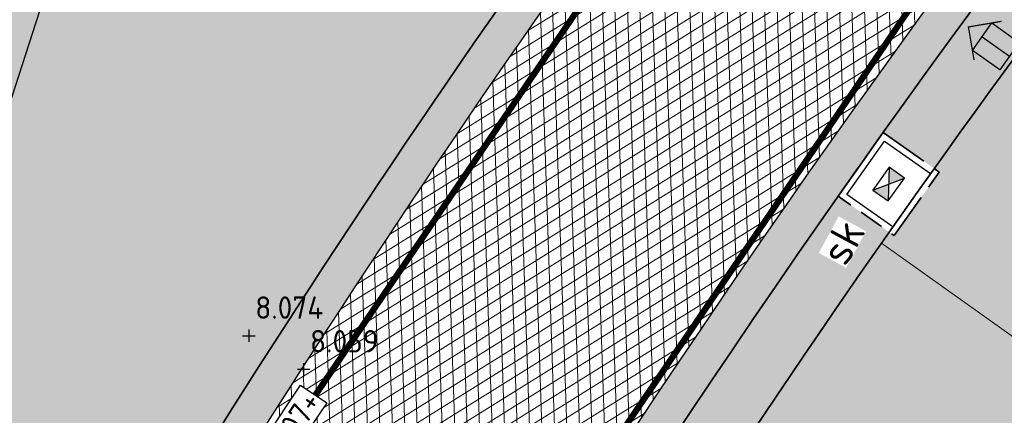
# Model space of a CAD drawing. Header units: metres. Extents: x 157685 to 160831, y 403691 to 406312.
# Tile 123 of 134: x 160127.87 to 160143.67, y 405755.51 to 405761.86. Entities that reach past the tile are written whole.
import ezdxf

# ---------------------------------------------------------------- set-up
doc = ezdxf.new("R2010")
doc.units = ezdxf.units.M
for name, pattern in [('VH-OPSLUITBAND_100X200', [16, 8, -2, 4, -2]), ('VW-1-3_STREEP', [4, 1, -3]), ('VW-30-270_STREEP', [3, 0.3, -2.7])]:
    doc.linetypes.add(name, pattern=pattern)
doc.layers.get('Defpoints').update_dxf_attribs({"color": 171})
for name, color, linetype, lineweight in [('B-WE-OG-HOOGTEPUNT-S', 7, 'Continuous', 25), ('B-WE-OG-HOOGTEPUNT-T18', 10, 'Continuous', 18), ('N-WE-GR-GRAS-A', 62, 'Continuous', 18), ('N-WE-GW-HOOGTE_AFWERKHOOGTE-T25', 7, 'Continuous', 25), ('N-WE-GW-TALUD-G', 106, 'Continuous', 35), ('N-WE-GW-TALUDARCERING_LANG-G', 106, 'Continuous', 18), ('N-WE-RI-KOLK-S', 150, 'Continuous', 25), ('N-WE-VH-GESLOTENVERHARDING_ASFALT-A-200', 253, 'Continuous', 18), ('N-WE-VH-HALFVERHARDING_GRASBETONSTEEN-A-200', 132, 'Continuous', 18), ('N-WE-VH-HALFVERHARDING_GRASBETONSTEEN-G', 7, 'Continuous', 35), ('N-WE-VH-KANTOPSLUITING_OPSLUITBAND_100X200-G', 150, 'VH-OPSLUITBAND_100X200', 35), ('N-WE-VH-KANTVERHARDING-G', 7, 'Continuous', 30), ('N-WE-VH-VERHARDING_ASFALT-A', 252, 'Continuous', 18), ('N-WE-VW-MARKERING_LANGS_STREEP_13_010-G', 7, 'VW-1-3_STREEP', 13), ('N-WE-VW-MARKERING_LANGS_STREEP_30270_010-G', 7, 'VW-30-270_STREEP', 13), ('N-WE-VW-MARKERING_LANGS_STREEP_DOORGETROKKEN_010-G', 7, 'Continuous', 13), ('X-XX-AL-T25', 7, 'Continuous', 25)]:
    doc.layers.add(name, color=color, linetype=linetype, lineweight=lineweight)
doc.styles.add('NLCS-ISO', font='NLCS-ISO.TTF')
doc.styles.add('NLCS-ISO-M200-T18', font='NLCS-ISO.TTF', dxfattribs={"height": 0.36})
doc.styles.add('NLCS-ISO-M200-T25', font='NLCS-ISO.TTF', dxfattribs={"height": 0.5})
pattern_1 = [(0, (0, 0), (1, 1), [0.12, -0.8]), (45, (0.4, 0.2), (-0.1131370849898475, 1.866761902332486), [0.12, -0.8]), (29.99999999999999, (0.08, 0.12), (0.2274613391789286, 1.286025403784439), [0.12, -0.8]), (15, (0.32, 0.48), (0.3856270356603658, 0.7244941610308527), [0.12, -0.8]), (135, (0.16, 2), (-0.02828427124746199, -0.6505382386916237), [0.12, -0.8]), (150, (1.2, 0.4), (0.2156921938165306, -0.5864101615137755), [0.12, -0.8]), (165, (0.24, 0.04), (0.1434520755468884, -0.7010146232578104), [0.12, -0.8]), (85, (0.4, 0.4), (-0.872677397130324, 1.040016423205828), [0.12, -0.8]), (99.99999999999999, (0, 0), (-1.112117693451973, 0.7787131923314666), [0.12, -0.7999999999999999])]
pattern_2 = [(45, (0, 0), (-0.1979898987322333, 0.1979898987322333), [0.14, -0.14]), (135, (0, 0), (-0.1979898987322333, -0.1979898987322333), [0.14, -0.14]), (45, (-0.098994, 0.098994), (-0.1979898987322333, 0.1979898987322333), [0.14, -0.14]), (135, (0.098994, 0.098994), (-0.1979898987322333, -0.1979898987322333), [0.14, -0.14])]

# ---------------------------------------------------------------- blocks, each defined once
blk = doc.blocks.new('SOG-HOOGTEPUNT-SO')
for p, q in [((-0.5, 0), (0.5, 0)), ((0, 0.5), (0, -0.5))]:
    blk.add_line(p, q)
blk = doc.blocks.new('*U887')
at = {"true_color": 0xff0000}
h = blk.add_hatch(dxfattribs=at)
h.set_pattern_fill('ANGLE', color=1)
h.set_pattern_definition([(0, (-159856.0172382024, -405056.4719407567), (0, 6.985), [5.08, -1.905]), (90, (-159856.0172382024, -405056.4719407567), (-6.985, 4.277078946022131e-16), [5.08, -1.905])])
h.paths.add_polyline_path([(-0.2700000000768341, 0), (0, 0), (-5.820768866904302e-11, 0.5400000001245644), (-0.2700000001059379, 0.5400000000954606)])
h = blk.add_hatch(color=1, dxfattribs=at)
h.dxf.hatch_style = 1
h.paths.add_polyline_path([(-0.2700000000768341, 0), (0, 0), (-5.820766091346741e-11, 0.5400000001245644), (-0.2700000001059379, 0.5400000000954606)])
for points in [[(-0.2700000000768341, 0.5400000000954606), (0.269999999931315, 0.5400000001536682), (0.269999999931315, 0), (-0.2700000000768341, 0), (-0.2700000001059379, 0.5400000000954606)], [(-5.820766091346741e-11, 0.5400000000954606), (0, 0)]]:
    blk.add_lwpolyline(points)
blk = doc.blocks.new('N-SRI-KOLK_STRAAT_450X300-SO')
h = blk.add_hatch(color=256)
h.dxf.hatch_style = 1
h.paths.add_polyline_path([(-7.127631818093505e-14, 0.7499999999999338), (-1.125000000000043, 1.49999999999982), (-1.125000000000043, 4.75175454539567e-14)])
h.paths.add_polyline_path([(1.1249999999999, 4.75175454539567e-14), (1.1249999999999, 1.49999999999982), (-7.122080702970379e-14, 0.7499999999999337)])
for p, q in [((-1.125000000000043, 4.75175454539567e-14), (1.1249999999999, 1.49999999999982)), ((1.1249999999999, 4.75175454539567e-14), (-1.125000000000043, 1.49999999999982))]:
    blk.add_line(p, q)
at = {"flags": 128}
blk.add_lwpolyline([(-1.125000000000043, 4.75175454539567e-14), (1.1249999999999, 4.75175454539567e-14), (1.1249999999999, 1.49999999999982), (-1.125000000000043, 1.49999999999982)], close=True, dxfattribs=at)

msp = doc.modelspace()

# ---------------------------------------------------------------- hatches: boundary and pattern name
at = {"layer": 'N-WE-GR-GRAS-A'}
h = msp.add_hatch(dxfattribs=at)
h.set_pattern_fill('AGR-GRAS_01-SO', color=256, scale=0.04, pattern_type=2)
h.set_pattern_definition(pattern_1)
edge = h.paths.add_edge_path()
edge.add_line((160189.2016612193, 405785.9665275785), (160195.7319305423, 405790.3957649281))
edge.add_line((160195.7319305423, 405790.3957649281), (160200.9068770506, 405793.7331228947))
edge.add_line((160200.9068770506, 405793.7331228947), (160206.6207372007, 405797.393998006))
edge.add_line((160206.6207372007, 405797.393998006), (160212.5058224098, 405801.1645771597))
edge.add_line((160212.5058224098, 405801.1645771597), (160215.4403023, 405803.0447009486))
edge.add_line((160215.4403023, 405803.0447009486), (160223.1651131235, 405807.0115723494))
edge.add_line((160223.1651131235, 405807.0115723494), (160238.3130194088, 405814.7903772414))
edge.add_line((160238.3130194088, 405814.7903772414), (160245.2264429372, 405818.34058225))
edge.add_line((160245.2264429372, 405818.34058225), (160257.1596195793, 405824.4685481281))
edge.add_line((160257.1596195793, 405824.4685481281), (160282.4383802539, 405837.4852323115))
edge.add_line((160282.4383802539, 405837.4852323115), (160304.8, 405848.933))
edge.add_line((160304.8, 405848.933), (160306.8243412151, 405848.7687974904))
edge.add_line((160306.8243412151, 405848.7687974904), (160309.1690326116, 405848.5786100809))
edge.add_line((160309.1690326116, 405848.5786100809), (160310.0561645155, 405848.468232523))
edge.add_line((160310.0561645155, 405848.468232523), (160312.0402309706, 405848.0812195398))
edge.add_line((160312.0402309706, 405848.0812195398), (160314.3400796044, 405847.9346214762))
edge.add_line((160314.3400796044, 405847.9346214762), (160315.6564235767, 405848.0307936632))
edge.add_arc((160315.6564235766, 405857.0875209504), 9.056727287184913, 270.0000000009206, 289.9784151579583)
edge.add_line((160318.7508003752, 405848.5758148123), (160320.5288332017, 405849.0246637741))
edge.add_line((160320.5288332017, 405849.0246637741), (160323.1988583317, 405850.2487318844))
edge.add_line((160323.1988583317, 405850.2487318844), (160325.3440083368, 405851.7011014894))
edge.add_line((160325.3440083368, 405851.7011014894), (160319.7357826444, 405862.032976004))
edge.add_line((160319.7357826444, 405862.032976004), (160319.1649081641, 405863.1942099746))
edge.add_arc((160314.9036312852, 405869.9648465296), 7.999999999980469, 237.4991886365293, 302.1853307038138, ccw=False)
edge.add_line((160310.6051388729, 405863.2177758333), (160309.4287269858, 405863.9672562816))
edge.add_arc((160306.7421692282, 405859.7503370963), 5.000000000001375, 57.49918863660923, 119.8311523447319)
edge.add_line((160304.2549407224, 405864.0878126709), (160215.6735669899, 405813.2928020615))
edge.add_arc((160320.1371642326, 405631.1188279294), 209.9999999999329, 119.8311523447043, 154.5916889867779)
edge.add_line((160130.449820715, 405721.2227219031), (160122.5481375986, 405704.5880437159))
edge.add_arc((160167.7117908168, 405683.134735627), 49.99999999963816, 154.5916889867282, 158.7403213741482)
edge.add_line((160121.11445924, 405701.2645092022), (160051.2651127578, 405521.7369963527))
edge.add_line((160051.2651127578, 405521.7369963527), (160054.0609526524, 405520.6492099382))
edge.add_line((160054.0609526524, 405520.6492099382), (160054.2946666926, 405521.4391487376))
edge.add_line((160054.2946666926, 405521.4391487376), (160053.061, 405521.931))
edge.add_line((160053.061, 405521.931), (160054.0186409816, 405524.6028530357))
edge.add_line((160054.0186409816, 405524.6028530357), (160055.3093249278, 405528.2039080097))
edge.add_line((160055.3093249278, 405528.2039080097), (160058.581, 405537.332))
edge.add_line((160058.581, 405537.332), (160062.4256195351, 405547.9469237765))
edge.add_line((160062.4256195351, 405547.9469237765), (160065.5920910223, 405555.7356309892))
edge.add_line((160065.5920910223, 405555.7356309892), (160069.5244636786, 405565.547518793))
edge.add_line((160069.5244636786, 405565.547518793), (160074.8122877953, 405578.8021748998))
edge.add_line((160074.8122877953, 405578.8021748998), (160078.1301706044, 405587.5146146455))
edge.add_line((160078.1301706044, 405587.5146146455), (160080.546985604, 405593.8609373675))
edge.add_line((160080.546985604, 405593.8609373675), (160084.7405148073, 405604.8727399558))
edge.add_line((160084.7405148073, 405604.8727399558), (160087.3201539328, 405611.6466231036))
edge.add_line((160087.3201539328, 405611.6466231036), (160089.1540419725, 405616.3956104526))
edge.add_line((160089.1540419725, 405616.3956104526), (160093.7195878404, 405628.0182683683))
edge.add_line((160093.7195878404, 405628.0182683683), (160097.485, 405637.604))
edge.add_line((160097.485, 405637.604), (160098.671, 405639.731))
edge.add_line((160098.671, 405639.731), (160099.902, 405640.851))
edge.add_line((160099.902, 405640.851), (160101.342, 405642.678))
edge.add_line((160101.342, 405642.678), (160102.236, 405644.762))
edge.add_line((160102.236, 405644.762), (160101.805, 405646.021))
edge.add_line((160101.805, 405646.021), (160100.978, 405647.32))
edge.add_line((160100.978, 405647.32), (160104.8939144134, 405656.7246073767))
edge.add_line((160104.8939144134, 405656.7246073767), (160110.4317723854, 405670.1700749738))
edge.add_line((160110.4317723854, 405670.1700749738), (160113.3395261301, 405677.5420055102))
edge.add_line((160113.3395261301, 405677.5420055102), (160118.268, 405690.037))
edge.add_line((160118.268, 405690.037), (160121.1384509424, 405697.1852478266))
edge.add_line((160121.1384509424, 405697.1852478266), (160125.588740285, 405706.4874628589))
edge.add_line((160125.588740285, 405706.4874628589), (160128.7233612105, 405713.1063832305))
edge.add_line((160128.7233612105, 405713.1063832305), (160129.8234757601, 405714.750360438))
edge.add_line((160129.8234757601, 405714.750360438), (160130.9710686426, 405715.7568725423))
edge.add_line((160130.9710686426, 405715.7568725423), (160132.656, 405716.604))
edge.add_line((160132.656, 405716.604), (160137.5482643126, 405732.8158958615))
edge.add_line((160137.5482643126, 405732.8158958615), (160143.5031823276, 405739.3030351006))
edge.add_line((160143.5031823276, 405739.3030351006), (160146.913493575, 405743.3973337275))
edge.add_line((160146.913493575, 405743.3973337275), (160150.7184816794, 405747.8804806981))
edge.add_line((160150.7184816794, 405747.8804806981), (160157.208, 405755.3215))
edge.add_line((160157.208, 405755.3215), (160160.5246288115, 405759.1244169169))
edge.add_line((160160.5246288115, 405759.1244169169), (160165.273, 405764.569))
edge.add_line((160165.273, 405764.569), (160168.8373467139, 405768.3733079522))
edge.add_line((160168.8373467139, 405768.3733079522), (160172.9092487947, 405772.3795900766))
edge.add_line((160172.9092487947, 405772.3795900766), (160177.2963565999, 405776.374836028))
edge.add_line((160177.2963565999, 405776.374836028), (160183.4665665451, 405781.5655980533))
edge.add_line((160183.4665665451, 405781.5655980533), (160189.2016612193, 405785.9665275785))
h = msp.add_hatch(dxfattribs=at)
h.set_pattern_fill('AGR-GRAS_01-SO', color=256, scale=0.04, pattern_type=2)
h.set_pattern_definition(pattern_1)
edge = h.paths.add_edge_path()
edge.add_line((160117.917207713, 405710.1458451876), (160116.8920664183, 405710.5447002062))
edge.add_line((160116.8920664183, 405710.5447002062), (160110.6998789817, 405694.6294760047))
edge.add_line((160110.6998789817, 405694.6294760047), (160111.7250202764, 405694.2306209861))
edge.add_line((160111.7250202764, 405694.2306209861), (160111.271775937, 405693.0656876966))
edge.add_line((160111.271775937, 405693.0656876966), (160110.2466346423, 405693.4645427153))
edge.add_line((160110.2466346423, 405693.4645427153), (160044.824497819, 405525.3158899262))
edge.add_line((160044.824497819, 405525.3158899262), (160045.3938489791, 405524.0213478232))
edge.add_line((160045.3938489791, 405524.0213478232), (160048.0032995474, 405523.006080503))
edge.add_line((160048.0032995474, 405523.006080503), (160117.8526460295, 405702.5335933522))
edge.add_arc((160167.7117908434, 405683.1347356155), 53.50000002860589, 154.5916889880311, 158.7403213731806, ccw=False)
edge.add_line((160119.3866818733, 405706.0897752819), (160125.8537495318, 405719.7042910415))
edge.add_line((160125.8537495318, 405719.7042910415), (160122.0998169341, 405721.1718201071))
edge.add_line((160122.0998169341, 405721.1718201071), (160120.8054824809, 405720.6030026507))
edge.add_line((160120.8054824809, 405720.6030026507), (160117.3453107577, 405711.7096334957))
edge.add_line((160117.3453107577, 405711.7096334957), (160118.3704520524, 405711.3107784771))
edge.add_line((160118.3704520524, 405711.3107784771), (160117.917207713, 405710.1458451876))
edge = h.paths.add_edge_path()
edge.add_line((160123.3449985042, 405726.9901839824), (160123.7582142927, 405727.9711744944))
edge.add_arc((160279.666353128, 405661.7215537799), 169.3999999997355, 156.9780373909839, 157.3380702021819)
edge = h.paths.add_edge_path()
edge.add_line((160133.0505582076, 405746.5753614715), (160133.6348198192, 405747.5769629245))
edge.add_arc((160279.6663531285, 405661.7215537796), 169.4000000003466, 149.5477176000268, 149.9399119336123)
h.paths.add_polyline_path([(160142.62080813, 405759.4119409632), (160141.7224501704, 405760.0467267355), (160141.0011027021, 405759.0258654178), (160141.8994606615, 405758.3910796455)])
h.paths.add_polyline_path([(160154.6598407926, 405774.4081354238), (160153.8394616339, 405775.1409232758), (160153.0067481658, 405774.2086742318), (160153.8271273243, 405773.4758863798)])
edge = h.paths.add_edge_path()
edge.add_arc((160279.6663531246, 405661.7215537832), 169.3999999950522, 132.346206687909, 137.9687500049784)
edge.add_arc((160279.6663531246, 405661.7215537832), 169.3999999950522, 137.9687500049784, 149.5477175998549)
edge.add_line((160133.6348198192, 405747.5769629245), (160134.5849790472, 405747.0227089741))
edge.add_line((160134.5849790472, 405747.0227089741), (160133.9551450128, 405745.9429825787))
edge.add_line((160133.9551450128, 405745.9429825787), (160133.0052740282, 405746.4970683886))
edge.add_arc((160279.6663531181, 405661.7215537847), 169.3999999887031, 149.9705032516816, 156.9780373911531)
edge.add_line((160123.7582142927, 405727.9711744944), (160124.7719514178, 405727.5441650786))
edge.add_line((160124.7719514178, 405727.5441650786), (160124.2867134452, 405726.3921910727))
edge.add_line((160124.2867134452, 405726.3921910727), (160123.2736071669, 405726.8189347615))
edge.add_arc((160279.6663550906, 405661.7215529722), 169.4000021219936, 157.4008230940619, 157.6331887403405)
edge.add_line((160123.0108886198, 405726.1841432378), (160123.5644701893, 405724.8940330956))
edge.add_line((160123.5644701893, 405724.8940330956), (160127.5752955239, 405723.3260766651))
edge.add_arc((160320.1371642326, 405631.1188279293), 213.5000000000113, 134.774034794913, 154.412812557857, ccw=False)
edge.add_line((160169.7664293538, 405782.6803404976), (160165.5570263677, 405786.9230775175))
h = msp.add_hatch(dxfattribs=at)
h.set_pattern_fill('AGR-GRAS_01-SO', color=256, scale=0.04, pattern_type=2)
h.set_pattern_definition(pattern_1)
h.paths.add_polyline_path([(159817.8796577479, 405032.3615227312, -0.4244536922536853), (159807.6438550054, 405029.4353138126), (159804.9141757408, 405031.0140775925), (159806.698841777, 405031.3737125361), (159807.04, 405031.16), (159809.611, 405030.341), (159812.223, 405030.001), (159814.279, 405030.385), (159814.444, 405031.62), (159813.956, 405032.225), (159812.2396506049, 405033.242021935), (159814.061361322, 405034.8103542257), (159814.820717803, 405034.4740069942), (159815.4994739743, 405034.4123150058), (159816.4167998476, 405034.6580784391), (159816.9569999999, 405035.0349999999), (159820.3059377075, 405041.4946262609), (159822.354460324, 405045.432314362), (159826.6084500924, 405053.2936794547), (159829.7245208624, 405059.052172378), (159832.6918773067, 405064.5358415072), (159835.7447925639, 405070.2193987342), (159838.9744319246, 405076.357307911), (159841.6731033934, 405081.4861159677), (159844.7820544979, 405087.3946578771), (159847.8561333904, 405093.236925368), (159850.9675923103, 405099.3492203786), (159854.691755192, 405106.6695736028), (159860.2108525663, 405117.423530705), (159863.4243890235, 405123.3615823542), (159868.7449137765, 405133.192978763), (159871.6940751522, 405138.642511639), (159873.819, 405142.569), (159873.564, 405143.583), (159872.949, 405144.16), (159873.919, 405145.714), (159874.7056259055, 405145.5456317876), (159875.890950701, 405145.9547218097), (159876.2720000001, 405146.3540000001), (159878.9147885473, 405151.370059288), (159881.6262659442, 405156.5466831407), (159887.3003615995, 405167.3793970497), (159892.3483595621, 405177.0167949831), (159893.538, 405179.288), (159894.727, 405181.558), (159894.969, 405183.164), (159894.4128649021, 405184.0045896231), (159892.825, 405184.615), (159896.102, 405188.599), (159896.9029999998, 405188.438), (159898.181, 405188.684), (159899.684, 405190.033), (159902.6926736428, 405195.8713152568), (159907.5866702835, 405205.3680897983), (159913.3084460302, 405216.4711653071), (159918.3450532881, 405227.099399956), (159923.3978129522, 405237.8616172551), (159925.995516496, 405243.3946431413), (159929.861, 405251.628), (159929.911, 405253.028), (159929.35, 405253.63), (159928.363, 405254.141), (159928.977, 405259.516), (159929.897, 405259.351), (159931.062, 405259.363), (159932.331, 405262.333), (159931.733, 405263.36), (159931.174, 405263.618), (159932.61, 405267.191), (159933.738, 405266.939), (159934.813, 405267.403), (159935.788, 405268.797), (159941.1987197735, 405282.5879445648), (159944.9254816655, 405292.0867855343), (159949.2255724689, 405303.0469380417), (159953.271, 405313.358), (159953.284, 405314.495), (159952.883, 405315.118), (159952.236, 405315.511), (159951.529, 405315.708), (159958.367, 405330.954), (159959.877, 405331.032), (159960.96, 405331.735), (159963.5452468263, 405338.7491122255), (159973.5640148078, 405364.9600869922), (159984.162, 405391.33), (159983.822, 405392.929), (159983.104, 405393.589), (159982.386, 405393.853), (159984.688, 405397.951), (159985.985, 405397.984), (159987.076, 405398.897), (159989.441, 405405.903), (159988.08, 405407.062), (159988.527, 405412.178), (159989.913, 405411.732), (159991.291, 405411.789), (159992.095, 405412.104), (159998.5395093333, 405429.2600094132), (160007.1440218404, 405452.1679849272), (160009.451, 405458.31), (160009.626, 405460.261), (160009.534, 405460.661), (160008.794, 405461.402), (160009.8954955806, 405467.6054778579), (160011.385, 405467.341), (160013.662, 405468.133), (160014.677, 405469.155), (160026.9453321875, 405500.9300206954), (160034.7315372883, 405521.1565030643), (160042.3070101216, 405541.7245019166), (160047.868, 405557.494), (160047.613, 405559.249), (160046.719, 405560.154), (160045.615, 405560.352), (160047.615, 405564.794), (160048.822, 405564.245), (160050.393, 405564.15), (160050.929, 405564.7125), (160051.128, 405565.102), (160051.131, 405565.949), (160048.346, 405567.585), (160050.1055, 405571.699), (160050.699, 405570.911), (160051.669, 405570.665), (160053.018, 405570.643), (160053.937, 405571.219), (160058.5456374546, 405583.3248661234), (160064.6810399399, 405599.4412045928), (160069.547, 405612.223), (160069.547, 405613.704), (160068.895, 405614.706), (160068.1765210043, 405615.0935586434), (160070.5442836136, 405619.4830561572), (160072.047, 405619.276), (160073.333, 405619.76), (160078.7473752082, 405633.9478085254), (160089.138878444, 405660.9656097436), (160104.332, 405700.743), (160104.711, 405703.242), (160102.967, 405704.018), (160104.9126580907, 405706.7553753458), (160106.026, 405706.74), (160107.223, 405707.65), (160113.4380612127, 405722.7273025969), (160116.4352043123, 405730.3910378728), (160119.5624009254, 405738.6670014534), (160120.942, 405742.345), (160122.7570846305, 405748.868433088), (160125.062, 405762.2635), (160125.7830441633, 405769.6398440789), (160126.167433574, 405777.2421988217), (160126.2277432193, 405782.3110332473), (160136.3575773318, 405786.1409829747), (160140.471531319, 405781.8232589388, -0.3714281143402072), (160141.0844722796, 405769.5659894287, 0.07269134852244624), (160116.0165246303, 405725.3933185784), (160115.4468538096, 405723.9291447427), (159939.5895977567, 405271.9390061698, -0.02962782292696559), (159902.6989021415, 405191.5621666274)])
at = {"layer": 'N-WE-VH-GESLOTENVERHARDING_ASFALT-A-200', "true_color": 0xcf7363}
h = msp.add_hatch(dxfattribs=at)
h.set_pattern_fill('AVH-ASFALT-SO', color=23, scale=0.2, pattern_type=2)
h.set_pattern_definition([(31.64993266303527, (159085.9115677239, 404918.0168982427), (-0.1049455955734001, 0.1702539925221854), []), (91.64993266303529, (159085.9115677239, 404918.0168982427), (-0.1999170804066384, -0.00575855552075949), [])])
edge = h.paths.add_edge_path()
edge.add_line((160304.2549407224, 405864.0878126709), (160302.5988468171, 405867.1406570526))
edge.add_arc((160350.2821344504, 405779.2412593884), 100.0000001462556, 118.4787556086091, 119.8311523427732)
edge.add_line((160300.537564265, 405865.9907710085), (160213.9325070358, 405816.3290349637))
edge.add_arc((160320.1371642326, 405631.1188279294), 213.4999999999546, 119.8311523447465, 154.5916889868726)
edge.add_line((160127.2883649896, 405722.724453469), (160119.3866818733, 405706.0897752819))
edge.add_arc((160167.7117908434, 405683.1347356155), 53.50000002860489, 154.5916889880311, 158.7403213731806)
edge.add_line((160117.8526460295, 405702.5335933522), (159992.7713508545, 405381.0483546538))
edge.add_line((159992.7713508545, 405381.0483546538), (159995.4326285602, 405378.2357679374))
edge.add_line((159995.4326285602, 405378.2357679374), (160121.11445924, 405701.2645092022))
edge.add_arc((160167.7117908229, 405683.1347356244), 50.00000000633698, 154.5916889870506, 158.7403213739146, ccw=False)
edge.add_line((160122.5481375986, 405704.5880437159), (160130.449820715, 405721.2227219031))
edge.add_arc((160320.137164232, 405631.1188279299), 209.9999999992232, 119.83115234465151, 154.5916889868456, ccw=False)
edge.add_line((160215.6735669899, 405813.2928020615), (160304.2549407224, 405864.0878126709))
at = {"layer": 'N-WE-VH-HALFVERHARDING_GRASBETONSTEEN-A-200'}
h = msp.add_hatch(dxfattribs=at)
h.set_pattern_fill('AVH-GRASBETONSTEEN_02-SO', color=256, scale=0.2, pattern_type=2)
h.set_pattern_definition(pattern_2)
h.paths.add_polyline_path([(160165.5570263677, 405786.9230775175), (160165.1528611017, 405787.3665303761, 0.1156779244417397), (160121.2354257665, 405723.362783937), (160120.8914682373, 405722.4787407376), (160088.3424119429, 405638.8208195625), (160088.7931073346, 405638.3244649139), (160121.1790570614, 405721.5631679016), (160121.7945937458, 405723.1452266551, -0.1156779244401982)])
h = msp.add_hatch(dxfattribs=at)
h.set_pattern_fill('AVH-GRASBETONSTEEN_02-SO', color=256, scale=0.2, pattern_type=2)
h.set_pattern_definition(pattern_2)
h.paths.add_polyline_path([(160141.5579866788, 405769.1975004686, 0.3714281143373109), (160140.9059218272, 405782.2371488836), (160136.7919623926, 405786.5548786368), (160136.3575773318, 405786.1409829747), (160140.471531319, 405781.8232589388, -0.3714281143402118), (160141.0844722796, 405769.5659894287, 0.07269134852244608), (160116.0165246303, 405725.3933185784), (160115.4468538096, 405723.9291447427), (160084.1359216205, 405643.4534629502), (160084.5866170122, 405642.9571083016), (160116.0015831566, 405723.7001792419), (160116.5756926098, 405725.175761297, -0.07269134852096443)])
at = {"layer": 'N-WE-VH-VERHARDING_ASFALT-A'}
h = msp.add_hatch(dxfattribs=at)
h.set_pattern_fill('AVH-ASFALT', color=256, scale=0.2, angle=90, pattern_type=2)
h.set_pattern_definition([(211.952110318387, (160401.9374069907, 405586.9289014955), (0.1058420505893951, -0.1696981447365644), []), (271.952110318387, (160401.9374069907, 405586.9289014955), (0.1998839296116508, 0.006812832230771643), [])])
h.paths.add_polyline_path([(160120.8914682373, 405722.4787407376), (160121.2354257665, 405723.362783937, -0.07269134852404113), (160145.503940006, 405766.1267591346), (160141.5579866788, 405769.1975004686, 0.07269134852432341), (160116.5756926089, 405725.1757612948), (160116.0015831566, 405723.7001792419), (159940.1487657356, 405271.721448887, -0.02962782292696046), (159903.2284350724, 405191.2800409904), (159818.4091906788, 405032.0793970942), (159822.821965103, 405029.7283501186), (159907.6412094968, 405188.9289940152, 0.02962782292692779), (159944.8084988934, 405269.9084715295)])

# ---------------------------------------------------------------- linework, layer by layer
at = {"color": 210, "const_width": 0.02}
msp.add_lwpolyline([(160143.1812752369, 405761.2089024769), (160143.0904684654, 405761.7412126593), (160143.6227786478, 405761.8320194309)], dxfattribs=at)
at = {"layer": 'Defpoints'}
msp.add_lwpolyline([(160237.3825357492, 405844.1854572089), (160196.4652616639, 405819.6599800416), (160173.253865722, 405805.1178359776), (160154.7778522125, 405789.6693410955), (160150.3421366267, 405787.2690101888), (160144.6047036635, 405789.2096847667), (160142.3831931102, 405791.3776494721), (160133.5494837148, 405800.7081560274), (160132.7281745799, 405801.6385522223), (160131.9337177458, 405801.1018040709), (160127.4009197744, 405798.8901293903), (160130.5568894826, 405784.6075952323), (160128.7958023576, 405763.8906946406), (160122.0636946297, 405743.0557869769), (160113.9986103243, 405722.1667655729), (160108.8774401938, 405709.0994304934), (160100.0760436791, 405688.4066373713), (160099.3719038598, 405687.3498515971), (160098.425031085, 405683.030268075), (160084.0343491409, 405645.5719950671), (160070.1158216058, 405610.7232120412)], dxfattribs=at)
at = {"layer": 'N-WE-GW-TALUD-G'}
for points in [[(160132.7432932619, 405735.492134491, -0.1363261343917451), (160213.435061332, 405817.196530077), (160300.040118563, 405866.8582661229, -0.01138945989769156), (160304.0823325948, 405869.0553915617), (160311.9962938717, 405873.1262814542)], [(160319.697567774, 405862.3478804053, -0.2899882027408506), (160310.0678273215, 405862.3743919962), (160308.8914154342, 405863.1238724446, 0.2788850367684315), (160304.7523864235, 405863.2203175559), (160216.1710126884, 405812.4253069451, 0.1363261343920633), (160137.5482643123, 405732.815895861, 0.1363261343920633)], [(160166.1181203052, 405786.1206587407, 0.07501634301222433), (160134.2997189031, 405746.7339157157)]]:
    msp.add_lwpolyline(points, format="xyb", dxfattribs=at)
at = {"layer": 'N-WE-GW-TALUDARCERING_LANG-G'}
msp.add_line((160145.4484643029, 405755.594159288), (160141.6952826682, 405758.2685081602), dxfattribs=at)
at = {"layer": 'N-WE-VH-HALFVERHARDING_GRASBETONSTEEN-G'}
for points in [[(160121.1790570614, 405721.5631679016), (160121.7945937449, 405723.1452266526, -0.1156779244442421), (160165.5570263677, 405786.9230775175, -0.1156779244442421)], [(160115.4468538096, 405723.9291447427), (160116.0165246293, 405725.3933185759, -0.07269134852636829), (160141.0844722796, 405769.5659894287, 0.3714281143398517), (160140.471531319, 405781.8232589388), (160136.3575773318, 405786.1409829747)]]:
    msp.add_lwpolyline(points, format="xyb", dxfattribs=at)
at = {"layer": 'N-WE-VH-KANTOPSLUITING_OPSLUITBAND_100X200-G', "ltscale": 0.1, "flags": 128}
msp.add_lwpolyline([(160141.7224501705, 405760.0467267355), (160142.62080813, 405759.4119409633), (160141.8994606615, 405758.3910796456), (160141.0011027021, 405759.0258654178)], close=True, dxfattribs=at)
at = {"layer": 'N-WE-VH-KANTVERHARDING-G'}
for points in [[(159822.5813815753, 405020.4736371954), (159825.772265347, 405026.1606495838, 0.005446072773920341), (159830.9980978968, 405035.7169287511), (159911.5244509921, 405186.8600726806, 0.0296278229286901), (159948.9090640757, 405268.313051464), (160117.8526460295, 405702.5335933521, -0.01810380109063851), (160119.3866818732, 405706.0897752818), (160127.2883649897, 405722.7244534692, -0.1528452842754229), (160213.9325070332, 405816.3290349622), (160300.5375642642, 405865.990771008, -0.01138945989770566), (160304.5397563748, 405868.1661427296), (160313.3439731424, 405872.6949742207)], [(160319.1649081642, 405863.1942099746, -0.2899882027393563), (160310.605138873, 405863.2177758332), (160309.4287269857, 405863.9672562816, 0.2788850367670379), (160304.2549407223, 405864.0878126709), (160215.6735669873, 405813.29280206, 0.1528452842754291), (160130.449820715, 405721.222721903), (160122.5481375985, 405704.5880437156, 0.01810380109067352), (160121.1144592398, 405701.2645092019), (159952.1708772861, 405267.0439673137, -0.004513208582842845), (159947.0782254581, 405254.2964949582)], [(160116.0015831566, 405723.7001792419), (160116.5756926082, 405725.175761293, -0.07269134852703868), (160141.5579866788, 405769.1975004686, 0.3714281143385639), (160140.9059218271, 405782.2371488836), (160135.4122839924, 405788.0028944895)], [(160120.8914682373, 405722.4787407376), (160121.2354257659, 405723.3627839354, -0.1156779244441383), (160165.1528611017, 405787.3665303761, -0.1156779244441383)]]:
    msp.add_lwpolyline(points, format="xyb", dxfattribs=at)
msp.add_lwpolyline([(160141.7464112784, 405759.9073500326), (160142.4814314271, 405759.3879798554), (160141.8754995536, 405758.5304563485), (160141.140479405, 405759.0498265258)], close=True, dxfattribs=at)
at = {"layer": 'N-WE-VW-MARKERING_LANGS_STREEP_13_010-G', "const_width": 0.1, "flags": 128}
for points in [[(159820.1786345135, 405034.762523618), (159903.4932015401, 405191.138978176, 0.02962782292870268), (159940.4283497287, 405271.6126702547), (160116.2811671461, 405723.5914006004), (160116.8552765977, 405725.0669826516, -0.06808900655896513), (160139.8525552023, 405766.4697848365, -0.06808900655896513)], [(159824.0619043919, 405032.6936555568), (159907.3764430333, 405189.0700568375, 0.02962782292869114), (159944.5289149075, 405270.01725018), (160120.6118842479, 405722.587519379), (160120.9558417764, 405723.4715625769, -0.06797021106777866), (160143.3256280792, 405763.7671156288, -0.06797021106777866)]]:
    msp.add_lwpolyline(points, format="xyb", dxfattribs=at)
at = {"layer": 'N-WE-VW-MARKERING_LANGS_STREEP_30270_010-G', "const_width": 0.1, "flags": 128}
msp.add_lwpolyline([(159796.229237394, 404966.2787997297), (159796.839939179, 404967.0216117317, 0.105558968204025), (159801.0159750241, 404975.0870450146), (159801.2632303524, 404975.9894837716, -0.05550154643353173), (159803.0412223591, 404980.4629022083), (159817.1642567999, 405006.9918533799, -0.005527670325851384), (159822.485358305, 405016.7261204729), (159827.2984459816, 405025.3043361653, 0.005446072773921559), (159832.5425689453, 405034.8940623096), (159913.0689220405, 405186.0372062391, 0.0296278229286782), (159950.5399706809, 405267.6785093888), (160119.4835526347, 405701.899051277, -0.01810380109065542), (160120.9674097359, 405705.3389094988), (160128.8690928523, 405721.9735876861, -0.152845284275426), (160214.8030370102, 405814.8109185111), (160301.4080942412, 405864.4726545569, -0.01138945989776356), (160305.3402479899, 405866.6099572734), (160314.0858624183, 405871.4071811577)], format="xyb", dxfattribs=at)
at = {"layer": 'N-WE-VW-MARKERING_LANGS_STREEP_DOORGETROKKEN_010-G', "const_width": 0.1, "flags": 128}
for points in [[(159822.7121970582, 405020.4002389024), (159825.90308083, 405026.0872512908, 0.005446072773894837), (159831.1304811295, 405035.6463973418), (159911.6568342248, 405186.7895412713, 0.02962782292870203), (159949.0488560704, 405268.2586621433), (160117.9924380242, 405702.4792040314, -0.01810380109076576), (160119.5221728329, 405706.0254153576), (160127.4238559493, 405722.6600935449, -0.1528452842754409), (160214.0071238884, 405816.1989106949), (160300.6121811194, 405865.8606467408, -0.006251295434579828), (160302.7933878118, 405867.0754296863, -0.006251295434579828)], [(160304.1803238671, 405864.2179369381), (160215.5989501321, 405813.4229263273, 0.1528452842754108), (160130.3143297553, 405721.2870818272), (160122.4126466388, 405704.6524036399, 0.01810380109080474), (160120.9746672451, 405701.3188985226), (159952.0310852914, 405267.0983566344, -0.004513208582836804), (159946.9394380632, 405254.353398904)]]:
    msp.add_lwpolyline(points, format="xyb", dxfattribs=at)

# ---------------------------------------------------------------- block references
at = {"rotation": 54.68089475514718}
msp.add_blockref('*U887', (160143.7513838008, 405761.2729275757), dxfattribs=at)
at = {"layer": 'B-WE-OG-HOOGTEPUNT-S', "xscale": 0.2, "yscale": 0.2, "zscale": 0.2}
for p in [(160131.5426058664, 405756.7845357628, 8.07367923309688), (160132.4227822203, 405756.2446376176, 8.058831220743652)]:
    msp.add_blockref('SOG-HOOGTEPUNT-SO', p, dxfattribs=at)
at = {"layer": 'N-WE-RI-KOLK-S', "xscale": 0.1999999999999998, "yscale": 0.1999999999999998, "zscale": 0.1999999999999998, "rotation": 234.7547157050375}
msp.add_blockref('N-SRI-KOLK_STRAAT_450X300-SO', (160141.6884520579, 405759.3054648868), dxfattribs=at)

# ---------------------------------------------------------------- texts
at = {"layer": 'B-WE-OG-HOOGTEPUNT-T18', "style": 'NLCS-ISO'}
for s, p in [('8.074', (160131.6449239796, 405757.05638036, 8.07367923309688)), ('8.059', (160132.5251003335, 405756.5164822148, 8.058831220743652))]:
    msp.add_text(s, height=0.3599999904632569, rotation=359.8908317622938, dxfattribs=at).set_placement(p)

# ---------------------------------------------------------------- next in the draw order: texts
at = {"layer": 'N-WE-GW-HOOGTE_AFWERKHOOGTE-T25', "insert": (160132.2711630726, 405755.3827099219), "char_height": 0.3599999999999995, "width": 0.9778270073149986, "attachment_point": 5, "rotation": 56.12471690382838, "style": 'NLCS-ISO-M200-T18', "bg_fill": 19, "box_fill_scale": 1.2, "bg_fill_color": 256, "bg_fill_transparency": 0}
msp.add_mtext('8.07+', dxfattribs=at)
at = {"layer": 'X-XX-AL-T25', "insert": (160140.6900826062, 405758.1119579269), "char_height": 0.5, "attachment_point": 1, "rotation": 61.550000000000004, "style": 'NLCS-ISO-M200-T25', "bg_fill": 3, "box_fill_scale": 1, "bg_fill_color": 256, "bg_fill_transparency": 3935862}
msp.add_mtext('sk', dxfattribs=at)

doc.saveas('drawing.dxf')
